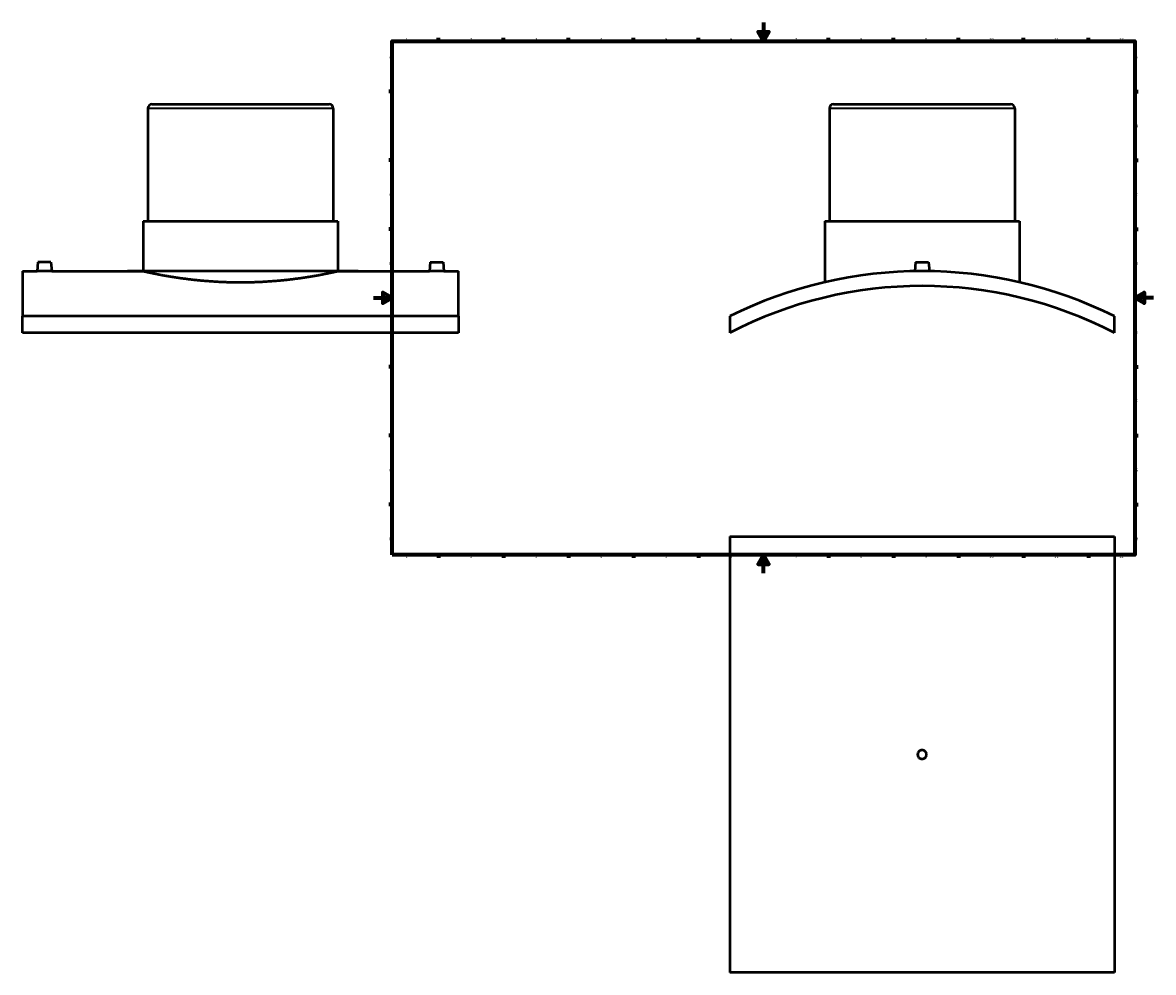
# Model space of a CAD drawing. Header units: millimetres. Extents: x -379 to 1736, y -430 to 2475.
# Tile 1 of 6: x -379 to 841, y -430 to 594. Entities that reach past the tile are written whole.
import ezdxf

# ---------------------------------------------------------------- set-up
doc = ezdxf.new("R2010")
doc.units = ezdxf.units.MM
for name, color, linetype, lineweight in [('Border (ANSI)', 7, 'Continuous', 70), ('Visible (ANSI)', 7, 'Continuous', 50), ('Visible Narrow (ANSI)', 7, 'Continuous', 35)]:
    doc.layers.add(name, color=color, linetype=linetype, lineweight=lineweight)
doc.styles.add('Note Text (ANSI)', font='tahoma.ttf')

# ---------------------------------------------------------------- blocks, each defined once
blk = doc.blocks.new('Borders Default Border')
at = {"layer": 'Border (ANSI)'}
for p, q in [((70.08333206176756, 574.000015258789), (70.08333206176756, 577.4480056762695)), ((140.1666641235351, 574.000015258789), (140.1666641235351, 577.4480056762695)), ((210.2499961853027, 574.000015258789), (210.2499961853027, 577.4480056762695)), ((280.3333282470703, 574.000015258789), (280.3333282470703, 577.4480056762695)), ((350.4166793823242, 574.000015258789), (350.4166793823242, 577.4480056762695)), ((490.5833435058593, 574.000015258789), (490.5833435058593, 577.4480056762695)), ((560.6666564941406, 574.000015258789), (560.6666564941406, 577.4480056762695)), ((630.7500076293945, 574.000015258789), (630.7500076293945, 577.4480056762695)), ((700.8333587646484, 574.000015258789), (700.8333587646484, 577.4480056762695)), ((770.9166717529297, 574.000015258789), (770.9166717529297, 577.4480056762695)), ((20, 519.7499847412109), (16.55200004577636, 519.7499847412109)), ((820.999984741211, 519.7499847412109), (824.448013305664, 519.7499847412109)), ((20, 445.4999923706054), (16.55200004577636, 445.4999923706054)), ((820.999984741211, 445.4999923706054), (824.448013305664, 445.4999923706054)), ((20, 371.25), (16.55200004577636, 371.25)), ((820.999984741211, 371.25), (824.448013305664, 371.25)), ((20, 222.7499961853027), (16.55200004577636, 222.7499961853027)), ((820.999984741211, 222.7499961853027), (824.448013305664, 222.7499961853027)), ((20, 148.5000038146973), (16.55200004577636, 148.5000038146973)), ((820.999984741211, 148.5000038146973), (824.448013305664, 148.5000038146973)), ((20, 74.25000190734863), (16.55200004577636, 74.25000190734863)), ((820.999984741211, 74.25000190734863), (824.448013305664, 74.25000190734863)), ((70.08333206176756, 20), (70.08333206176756, 16.55200004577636)), ((140.1666641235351, 20), (140.1666641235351, 16.55200004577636)), ((210.2499961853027, 20), (210.2499961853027, 16.55200004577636)), ((280.3333282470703, 20), (280.3333282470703, 16.55200004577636)), ((350.4166793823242, 20), (350.4166793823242, 16.55200004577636)), ((490.5833435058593, 20), (490.5833435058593, 16.55200004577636)), ((560.6666564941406, 20), (560.6666564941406, 16.55200004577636)), ((630.7500076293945, 20), (630.7500076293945, 16.55200004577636)), ((700.8333587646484, 20), (700.8333587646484, 16.55200004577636)), ((770.9166717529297, 20), (770.9166717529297, 16.55200004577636))]:
    blk.add_line(p, q, dxfattribs=at)
at = {"layer": 'Border (ANSI)', "flags": 128}
for points in [[(420.4999923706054, 594.0000152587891), (420.4999923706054, 574.000015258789), (414.7264862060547, 584.000015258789), (426.2734985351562, 584.000015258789), (420.4999923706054, 574.000015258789)], [(20, 20), (20, 574.000015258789), (820.999984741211, 574.000015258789), (820.999984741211, 20), (20, 20)], [(0, 297.0000076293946), (20, 297.0000076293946), (10, 302.773494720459), (10, 291.2265014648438), (20, 297.0000076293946)], [(840.9999847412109, 297.0000076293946), (820.999984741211, 297.0000076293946), (830.9999847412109, 302.773494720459), (830.9999847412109, 291.2265014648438), (820.999984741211, 297.0000076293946)], [(420.4999923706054, 0), (420.4999923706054, 20), (414.7264862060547, 10), (426.2734985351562, 10), (420.4999923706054, 20)]]:
    blk.add_lwpolyline(points, dxfattribs=at)
at = {"layer": 'Border (ANSI)', "char_height": 3.048000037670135, "attachment_point": 7, "style": 'Note Text (ANSI)'}
for s, insert in [('1', (34.3540311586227, 574.3999999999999)), ('2', (104.2008390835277, 574.3999999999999)), ('3', (174.2597883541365, 574.3357795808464)), ('4', (244.2285165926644, 574.3999999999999)), ('5', (314.4825383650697, 574.3357795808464)), ('6', (384.485404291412, 574.3357795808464)), ('7', (454.5979985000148, 574.3999999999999)), ('8', (524.6301253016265, 574.3308395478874)), ('9', (594.7012666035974, 574.3407196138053)), ('10', (663.9604136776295, 574.3357795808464)), ('11', (734.0437470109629, 574.3999999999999)), ('12', (804.127080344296, 574.3999999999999)), ('A', (16.77949436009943, 555.3509999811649)), ('A', (821.6274943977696, 555.3509999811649)), ('B', (17.14579267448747, 481.1009999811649)), ('B', (821.9937927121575, 481.1009999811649)), ('C', (16.95163907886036, 406.7966596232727)), ('C', (821.7996391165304, 406.7966596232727)), ('D', (16.95930643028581, 332.600999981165)), ('D', (821.8073064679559, 332.600999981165)), ('E', (17.20507306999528, 258.350999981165)), ('E', (822.0530731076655, 258.350999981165)), ('F', (17.28781862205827, 184.100999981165)), ('F', (822.1358186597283, 184.100999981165)), ('G', (16.81084813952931, 109.7917195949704)), ('G', (821.6588481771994, 109.7917195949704)), ('H', (16.96548147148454, 35.600999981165)), ('H', (821.8134815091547, 35.600999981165)), ('1', (34.3540311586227, 16.55199996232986)), ('2', (104.2008390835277, 16.55199996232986)), ('3', (174.2597883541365, 16.48777954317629)), ('4', (244.2285165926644, 16.55199996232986)), ('5', (314.4825383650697, 16.48777954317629)), ('6', (384.485404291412, 16.48777954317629)), ('7', (454.5979985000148, 16.55199996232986)), ('8', (524.6301253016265, 16.48283951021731)), ('9', (594.7012666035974, 16.49271957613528)), ('10', (663.9604136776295, 16.48777954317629)), ('11', (734.0437470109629, 16.55199996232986)), ('12', (804.127080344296, 16.55199996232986))]:
    blk.add_mtext(s, dxfattribs=dict(at, insert=insert))

msp = doc.modelspace()

# ---------------------------------------------------------------- linework, layer by layer
at = {"layer": 'Visible (ANSI)'}
for p, q in [((-243.5414578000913, 501.4581500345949), (-243.5414578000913, 379.9581500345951)), ((-239.0414578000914, 505.958150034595), (-48.04145780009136, 505.958150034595)), ((-43.54145780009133, 501.4581500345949), (-43.54145780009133, 379.9581500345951)), ((491.5312186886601, 501.4581500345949), (491.5312186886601, 379.9581500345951)), ((496.0312186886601, 505.958150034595), (687.03121868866, 505.958150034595)), ((691.5312186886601, 501.4581500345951), (691.5312186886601, 379.9581500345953)), ((-248.5414578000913, 379.9581500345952), (-38.54145780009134, 379.9581500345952)), ((-248.5414578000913, 379.9581500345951), (-248.5414578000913, 325.9581500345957)), ((-38.54145780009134, 379.9581500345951), (-38.54145780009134, 325.9581500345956)), ((486.53121868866, 379.9581500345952), (696.5312186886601, 379.9581500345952)), ((486.53121868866, 379.9581500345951), (486.53121868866, 313.9746695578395)), ((696.5312186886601, 379.9581500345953), (696.5312186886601, 313.9746695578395)), ((-362.0414578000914, 335.5581500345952), (-362.8813489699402, 325.9581500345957)), ((-348.0414578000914, 335.5581500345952), (-362.0414578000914, 335.5581500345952)), ((-348.0414578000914, 335.5581500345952), (-347.2015666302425, 325.9581500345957)), ((60.95854219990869, 335.5581500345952), (60.11865103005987, 325.9581500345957)), ((60.95854219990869, 335.5581500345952), (74.95854219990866, 335.5581500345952)), ((74.95854219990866, 335.5581500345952), (75.79843336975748, 325.9581500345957)), ((584.53121868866, 335.5581500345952), (583.685548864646, 325.8920997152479)), ((584.53121868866, 335.5581500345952), (598.5312186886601, 335.5581500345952)), ((598.5312186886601, 335.5581500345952), (599.376888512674, 325.8920997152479)), ((-378.5414578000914, 325.9581500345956), (-378.5414578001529, 277.210771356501)), ((-378.5414578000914, 325.9581500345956), (-362.8813489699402, 325.9581500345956)), ((-347.2015666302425, 325.9581500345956), (-248.5414578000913, 325.9581500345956)), ((-38.54145780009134, 325.9581500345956), (60.11865103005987, 325.9581500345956)), ((75.79843336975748, 325.9581500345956), (91.45854219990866, 325.9581500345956)), ((91.45854219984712, 277.210771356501), (91.45854219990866, 325.9581500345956)), ((91.45854219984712, 277.2107713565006), (-378.5414578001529, 277.2107713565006)), ((-378.5414578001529, 259.2622321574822), (-378.5414578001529, 277.2107713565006)), ((91.45854219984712, 277.2107713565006), (91.45854219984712, 259.2622321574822)), ((384.0312186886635, 277.2107713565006), (384.0312186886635, 259.2622321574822)), ((799.0312186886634, 259.2622321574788), (799.0312186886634, 277.2107713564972)), ((91.45854219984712, 259.2622321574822), (-378.5414578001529, 259.2622321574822)), ((384.0312186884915, 39.52878765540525), (799.0312186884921, 39.52878765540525)), ((384.0312186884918, 39.52878765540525), (384.0312186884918, -430.4712123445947)), ((799.0312186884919, 39.52878765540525), (799.0312186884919, -430.4712123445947)), ((799.031218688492, -430.4712123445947), (384.0312186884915, -430.4712123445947))]:
    msp.add_line(p, q, dxfattribs=at)
for centre, radius, start, end in [((-239.0414578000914, 501.4581500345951), 4.5, 90, 180), ((-48.04145780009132, 501.4581500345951), 4.5, 0, 90), ((496.0312186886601, 501.4581500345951), 4.5, 90, 180), ((687.03121868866, 501.4581500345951), 4.5, 0, 90), ((591.5312186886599, -140.0418499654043), 466, 63.55881143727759, 116.4411885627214), ((591.5312186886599, -140.0418499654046), 450.0000000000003, 62.54117126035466, 117.4588287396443)]:
    msp.add_arc(centre, radius, start, end, dxfattribs=at)
for points, knots in [([(-347.2015666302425, 325.9581500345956), (-347.2015666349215, 325.9581500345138), (-347.3981251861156, 325.9547080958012), (-348.1977057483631, 325.9422607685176), (-348.8007309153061, 325.9334334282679), (-350.1925416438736, 325.9168468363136), (-351.0741636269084, 325.9080117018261), (-353.0061902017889, 325.8955485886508), (-354.0565981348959, 325.8920997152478), (-355.0414578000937, 325.8920997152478), (-356.0263174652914, 325.8920997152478), (-357.0767253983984, 325.8955485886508), (-359.0087519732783, 325.9080117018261), (-359.8903739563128, 325.9168468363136), (-361.2821846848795, 325.9334334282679), (-361.885209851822, 325.9422607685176), (-362.6847904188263, 325.9547080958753), (-362.8813489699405, 325.9581500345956), (-362.8813489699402, 325.9581500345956)], [3.545197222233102, 3.545197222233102, 3.545197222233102, 3.545197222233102, 3.840605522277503, 3.840605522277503, 4.136013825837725, 4.136013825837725, 4.431471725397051, 4.431471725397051, 4.726929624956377, 4.726929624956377, 4.726929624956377, 5.022387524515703, 5.022387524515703, 5.317845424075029, 5.317845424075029, 5.61325372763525, 5.61325372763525, 5.908662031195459, 5.908662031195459, 5.90866203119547, 5.90866203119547]), ([(-38.54145780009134, 325.9581500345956), (-38.54145780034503, 325.9581500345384), (-39.17689647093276, 325.8135661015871), (-41.84535443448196, 325.2230256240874), (-43.87772550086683, 324.7774459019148), (-49.24268234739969, 323.6567346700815), (-52.5795318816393, 322.9816577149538), (-60.28144088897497, 321.5303839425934), (-64.64703026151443, 320.7555974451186), (-73.94388531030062, 319.2551945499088), (-79.19657171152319, 318.4764780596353), (-90.64107920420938, 317.0109290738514), (-96.83272274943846, 316.3255999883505), (-109.7605103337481, 315.184134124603), (-116.5073856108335, 314.7282183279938), (-130.0893649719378, 314.1232442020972), (-136.9246192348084, 313.9746695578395), (-150.1582963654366, 313.9746695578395), (-156.9935506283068, 314.1232442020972), (-170.5755299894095, 314.7282183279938), (-177.3224052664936, 315.184134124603), (-190.2501928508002, 316.3255999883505), (-196.4418363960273, 317.0109290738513), (-207.8863438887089, 318.4764780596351), (-213.1390302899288, 319.2551945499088), (-222.4358853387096, 320.7555974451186), (-226.8014747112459, 321.5303839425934), (-234.5033837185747, 322.9816577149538), (-237.8402332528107, 323.6567346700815), (-243.2051900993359, 324.7774459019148), (-245.2375611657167, 325.2230256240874), (-247.9060191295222, 325.8135661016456), (-248.5414578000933, 325.9581500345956), (-248.5414578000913, 325.9581500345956)], [15.87968829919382, 15.87968829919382, 15.87968829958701, 15.87968829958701, 17.86455880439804, 17.86455880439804, 19.84942930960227, 19.84942930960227, 21.83429981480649, 21.83429981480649, 23.81917032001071, 23.81917032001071, 25.80422188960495, 25.80422188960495, 27.78927345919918, 27.78927345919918, 29.77432502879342, 29.77432502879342, 31.75937659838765, 31.75937659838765, 33.74442816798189, 33.74442816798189, 35.72947973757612, 35.72947973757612, 37.71453130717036, 37.71453130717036, 39.69958287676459, 39.69958287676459, 41.68445338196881, 41.68445338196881, 43.66932388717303, 43.66932388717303, 45.65419439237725, 45.65419439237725, 47.63906489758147, 47.63906489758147, 47.63906489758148, 47.63906489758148]), ([(75.79843336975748, 325.9581500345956), (75.7984333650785, 325.9581500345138), (75.60187481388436, 325.9547080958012), (74.80229425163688, 325.9422607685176), (74.199269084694, 325.9334334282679), (72.80745835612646, 325.9168468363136), (71.92583637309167, 325.908011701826), (69.9938097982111, 325.8955485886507), (68.94340186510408, 325.8920997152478), (66.97368253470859, 325.8920997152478), (65.9232746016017, 325.8955485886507), (63.99124802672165, 325.908011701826), (63.10962604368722, 325.9168468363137), (61.71781531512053, 325.9334334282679), (61.11479014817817, 325.9422607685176), (60.31520958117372, 325.9547080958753), (60.11865103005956, 325.9581500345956), (60.11865103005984, 325.9581500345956)], [1.181732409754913, 1.181732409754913, 1.181732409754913, 1.181732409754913, 1.477140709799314, 1.477140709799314, 1.772549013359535, 1.772549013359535, 2.068006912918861, 2.068006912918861, 2.363464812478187, 2.363464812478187, 2.658922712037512, 2.658922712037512, 2.954380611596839, 2.954380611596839, 3.24978891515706, 3.24978891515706, 3.54519721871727, 3.54519721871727, 3.545197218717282, 3.545197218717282]), ([(596.3312186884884, -195.4712123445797), (596.3312186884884, -196.0739159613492), (596.2107673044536, -196.7167894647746), (595.7209083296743, -197.899408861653), (595.3515009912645, -198.4391551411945), (594.4991614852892, -199.2914946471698), (593.9594152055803, -199.6609019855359), (592.7767958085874, -200.1507609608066), (592.1339223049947, -200.2712123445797), (590.9285150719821, -200.2712123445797), (590.2856415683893, -200.1507609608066), (589.1030221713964, -199.6609019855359), (588.5632758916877, -199.2914946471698), (587.7109363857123, -198.4391551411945), (587.3415290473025, -197.899408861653), (586.8516700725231, -196.7167894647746), (586.7312186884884, -196.0739159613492), (586.7312186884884, -194.8685087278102), (586.8516700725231, -194.2256352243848), (587.3415290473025, -193.0430158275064), (587.7109363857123, -192.5032695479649), (588.5632758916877, -191.6509300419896), (589.1030221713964, -191.2815227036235), (590.2856415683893, -190.7916637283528), (590.9285150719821, -190.6712123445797), (592.1339223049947, -190.6712123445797), (592.7767958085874, -190.7916637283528), (593.9594152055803, -191.2815227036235), (594.4991614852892, -191.6509300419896), (595.3515009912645, -192.5032695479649), (595.7209083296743, -193.0430158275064), (596.2107673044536, -194.2256352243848), (596.3312186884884, -194.8685087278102), (596.3312186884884, -195.4712123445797)], [0, 0, 0, 0, 0.1808110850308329, 0.1808110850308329, 0.3616221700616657, 0.3616221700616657, 0.5424332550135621, 0.5424332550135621, 0.7232443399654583, 0.7232443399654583, 0.9040554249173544, 0.9040554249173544, 1.08486650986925, 1.08486650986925, 1.265677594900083, 1.265677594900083, 1.446488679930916, 1.446488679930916, 1.627299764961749, 1.627299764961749, 1.808110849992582, 1.808110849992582, 1.988921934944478, 1.988921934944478, 2.169733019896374, 2.169733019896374, 2.35054410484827, 2.35054410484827, 2.531355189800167, 2.531355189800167, 2.712166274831, 2.712166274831, 2.892977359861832, 2.892977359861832, 2.892977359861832, 2.892977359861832])]:
    msp.add_open_spline(points, degree=3, knots=knots, dxfattribs=at)
at = {"layer": 'Visible Narrow (ANSI)'}
for p, q in [((-44.77262374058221, 501.4581500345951), (-242.3102918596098, 501.4581500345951)), ((690.3000527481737, 501.4581500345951), (492.7623846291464, 501.4581500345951))]:
    msp.add_line(p, q, dxfattribs=at)

# ---------------------------------------------------------------- block references
msp.add_blockref('Borders Default Border', (0, 0))

doc.saveas('drawing.dxf')
